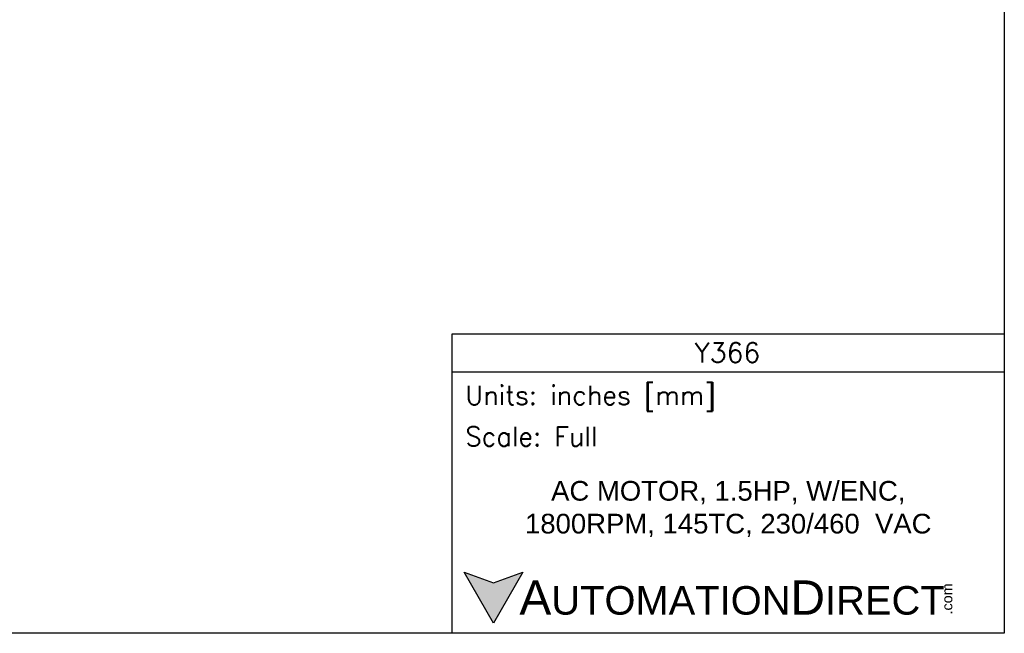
# Model space of a CAD drawing. Extents: x 897.4 to 941.4, y -8.5 to 25.5.
# Tile 2 of 7: x 920.8 to 941.4, y -8.5 to 4.3. Entities that reach past the tile are written whole.
import ezdxf

# ---------------------------------------------------------------- set-up
doc = ezdxf.new("R2010")
doc.units = 0
doc.header["$LTSCALE"] = 4
doc.header["$MEASUREMENT"] = 0
doc.layers.get('DEFPOINTS').update_dxf_attribs({"linetype": 'CONTINUOUS'})
doc.layers.add('TEXT', color=140, linetype='CONTINUOUS')
doc.styles.add('\\M+2ABAC\\M+2A6A11', font='txt')
doc.styles.add('ROMANS', font='romans.shx')
doc.styles.get("Standard").update_dxf_attribs({"font": 'romans.shx'})

msp = doc.modelspace()

# ---------------------------------------------------------------- hatches: boundary and pattern name
at = {"layer": 'TEXT'}
msp.add_hatch(color=256, dxfattribs=at).paths.add_polyline_path([(931.353, -7.259), (930.739, -7.483), (930.125, -7.259), (930.739, -8.323)])

# ---------------------------------------------------------------- linework, layer by layer
at = {"layer": 'DEFPOINTS'}
msp.add_lwpolyline([(941.409, -8.534), (897.409, -8.534), (897.409, 25.466), (941.409, 25.466)], close=True, dxfattribs=at)
at = {"layer": 'TEXT'}
msp.add_line((929.879, -3.077), (941.409, -3.077), dxfattribs=at)
for points in [[(929.879, -8.534), (929.879, -2.282), (941.409, -2.282), (941.409, -8.534)], [(931.353, -7.259), (930.739, -8.323), (930.125, -7.259), (930.739, -7.483)]]:
    msp.add_lwpolyline(points, close=True, dxfattribs=at)

# ---------------------------------------------------------------- texts
for s, insert, char_height, width, attachment_point, style in [('Y366', (935.626, -2.674), 0.4111, 7.73736, 5, 'ROMANS'), (' Units: inches [mm]', (929.879, -3.63), 0.39741, 11.53066, 4, 'ROMANS'), (' Scale: Full', (929.879, -4.425), 0.39741, 11.53066, 4, 'ROMANS'), ('{\\fArial|b0|i0|c0|p34;     \\H1.2x;A\\H0.8333x;UTOMATION\\H1.2x;D\\H0.8333x;IRECT}', (930.125, -7.791), 0.59611, 10.09792, 4, '\\M+2ABAC\\M+2A6A11')]:
    msp.add_mtext(s, dxfattribs=dict(at, insert=insert, char_height=char_height, width=width, attachment_point=attachment_point, style=style))
at = {"layer": 'TEXT', "insert": (935.644, -5.94), "char_height": 0.41105, "width": 9.21252, "attachment_point": 5}
msp.add_mtext('\\A1;{\\fArial|b0|i0|c0|p34;AC MOTOR, 1.5HP, W/ENC, 1800RPM, 145TC, 230/460  VAC}', dxfattribs=at)
at = {"layer": 'TEXT', "insert": (940.109, -8.141), "char_height": 0.2146, "width": 0.63593, "attachment_point": 1, "rotation": 90, "style": '\\M+2ABAC\\M+2A6A11'}
msp.add_mtext('{\\fArial|b0|i0|c0|p34;.com}', dxfattribs=at)

doc.saveas('drawing.dxf')
